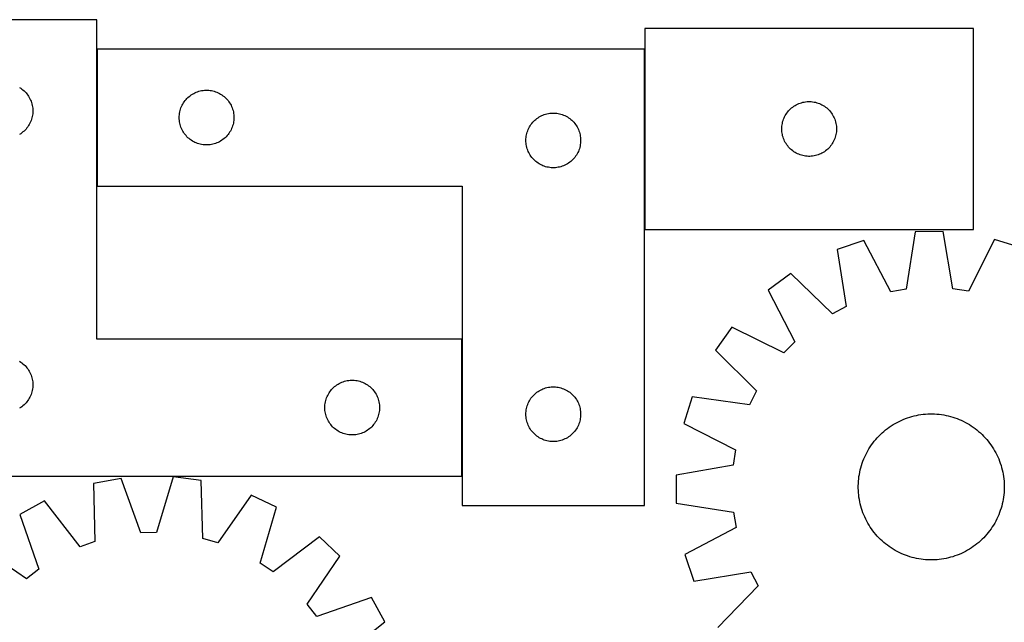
# Model space of a CAD drawing. Header units: millimetres. Extents: x 7 to 1493, y 7 to 2993.
# Tile 9 of 12: x 395 to 935, y 2663 to 2993. Entities that reach past the tile are written whole.
import ezdxf

# ---------------------------------------------------------------- set-up
doc = ezdxf.new("R2010")
doc.units = ezdxf.units.MM
doc.layers.add('COMMON', color=5, linetype='CONTINUOUS', true_color=0x0000ff)
doc.layers.add('CUT', color=7, linetype='CONTINUOUS', true_color=0x000000)

msp = doc.modelspace()

# ---------------------------------------------------------------- linework, layer by layer
at = {"layer": 'COMMON'}
for p, q in [((437.788537, 2977.211493), (437.788537, 2902.211493)), ((737.988538, 2977.211493), (737.988538, 2878.472479)), ((637.788537, 2818.331849), (637.788537, 2743.331849))]:
    msp.add_line(p, q, dxfattribs=at)
at = {"layer": 'CUT'}
for p, q in [((437.688537, 2993.331849), (337.688537, 2993.331849)), ((437.688537, 2818.331849), (437.688537, 2993.331849)), ((918.088539, 2988.472479), (738.088539, 2988.472479)), ((738.088539, 2988.472479), (738.088539, 2878.472479)), ((918.088539, 2878.472479), (918.088539, 2988.472479)), ((737.888538, 2977.211493), (437.888538, 2977.211493)), ((437.888538, 2977.211493), (437.888538, 2902.211493)), ((737.888538, 2727.211493), (737.888538, 2977.211493)), ((395.410429, 2956.191568), (396.062193, 2955.777004)), ((396.062193, 2955.777004), (396.691751, 2955.329438)), ((396.691751, 2955.329438), (397.297434, 2954.850056)), ((397.297434, 2954.850056), (397.877637, 2954.340129)), ((397.877637, 2954.340129), (398.43082, 2953.801011)), ((398.43082, 2953.801011), (398.955516, 2953.234131)), ((398.955516, 2953.234131), (399.450334, 2952.640991)), ((399.450334, 2952.640991), (399.913962, 2952.023165)), ((399.913962, 2952.023165), (400.34517, 2951.382292)), ((400.34517, 2951.382292), (400.742815, 2950.72007)), ((488.27964, 2951.2297), (488.885324, 2951.709082)), ((488.885324, 2951.709082), (489.514882, 2952.156649)), ((489.514882, 2952.156649), (490.166646, 2952.571213)), ((490.166646, 2952.571213), (490.838887, 2952.951675)), ((490.838887, 2952.951675), (491.529822, 2953.297027)), ((491.529822, 2953.297027), (492.237619, 2953.606353)), ((492.237619, 2953.606353), (492.960402, 2953.878832)), ((492.960402, 2953.878832), (493.696253, 2954.113742)), ((493.696253, 2954.113742), (494.443222, 2954.310459)), ((494.443222, 2954.310459), (495.199326, 2954.468463)), ((495.199326, 2954.468463), (495.962562, 2954.587334)), ((495.962562, 2954.587334), (496.730906, 2954.666756)), ((496.730906, 2954.666756), (497.502319, 2954.70652)), ((497.502319, 2954.70652), (498.274756, 2954.70652)), ((498.274756, 2954.70652), (499.04617, 2954.666756)), ((499.04617, 2954.666756), (499.814513, 2954.587334)), ((499.814513, 2954.587334), (500.577749, 2954.468463)), ((500.577749, 2954.468463), (501.333854, 2954.310459)), ((501.333854, 2954.310459), (502.080822, 2954.113742)), ((502.080822, 2954.113742), (502.816673, 2953.878832)), ((502.816673, 2953.878832), (503.539456, 2953.606353)), ((503.539456, 2953.606353), (504.247254, 2953.297027)), ((504.247254, 2953.297027), (504.938189, 2952.951675)), ((504.938189, 2952.951675), (505.61043, 2952.571213)), ((505.61043, 2952.571213), (506.262194, 2952.156649)), ((506.262194, 2952.156649), (506.891752, 2951.709082)), ((506.891752, 2951.709082), (507.497435, 2951.2297)), ((400.742815, 2950.72007), (401.105843, 2950.038256)), ((401.105843, 2950.038256), (401.43329, 2949.338657)), ((401.43329, 2949.338657), (401.724289, 2948.62313)), ((401.724289, 2948.62313), (401.978067, 2947.893571)), ((401.978067, 2947.893571), (402.193953, 2947.151916)), ((402.193953, 2947.151916), (402.371372, 2946.40013)), ((402.371372, 2946.40013), (402.509855, 2945.640208)), ((484.143784, 2945.718302), (484.471231, 2946.4179)), ((484.471231, 2946.4179), (484.834259, 2947.099714)), ((484.834259, 2947.099714), (485.231904, 2947.761936)), ((485.231904, 2947.761936), (485.663113, 2948.40281)), ((485.663113, 2948.40281), (486.126741, 2949.020636)), ((486.126741, 2949.020636), (486.621559, 2949.613775)), ((486.621559, 2949.613775), (487.146255, 2950.180656)), ((487.146255, 2950.180656), (487.699438, 2950.719774)), ((487.699438, 2950.719774), (488.27964, 2951.2297)), ((507.497435, 2951.2297), (508.077638, 2950.719774)), ((508.077638, 2950.719774), (508.630821, 2950.180656)), ((508.630821, 2950.180656), (509.155517, 2949.613775)), ((509.155517, 2949.613775), (509.650335, 2949.020636)), ((509.650335, 2949.020636), (510.113963, 2948.40281)), ((510.113963, 2948.40281), (510.545171, 2947.761936)), ((510.545171, 2947.761936), (510.942816, 2947.099714)), ((510.942816, 2947.099714), (511.305844, 2946.4179)), ((511.305844, 2946.4179), (511.633291, 2945.718302)), ((819.714883, 2945.917634), (820.366647, 2946.332198)), ((820.366647, 2946.332198), (821.038888, 2946.712661)), ((821.038888, 2946.712661), (821.729823, 2947.058013)), ((821.729823, 2947.058013), (822.43762, 2947.367339)), ((822.43762, 2947.367339), (823.160403, 2947.639817)), ((823.160403, 2947.639817), (823.896254, 2947.874727)), ((823.896254, 2947.874727), (824.643223, 2948.071445)), ((824.643223, 2948.071445), (825.399327, 2948.229448)), ((825.399327, 2948.229448), (826.162563, 2948.348319)), ((826.162563, 2948.348319), (826.930907, 2948.427742)), ((826.930907, 2948.427742), (827.70232, 2948.467506)), ((827.70232, 2948.467506), (828.474757, 2948.467506)), ((828.474757, 2948.467506), (829.246171, 2948.427742)), ((829.246171, 2948.427742), (830.014514, 2948.348319)), ((830.014514, 2948.348319), (830.77775, 2948.229448)), ((830.77775, 2948.229448), (831.533855, 2948.071445)), ((831.533855, 2948.071445), (832.280823, 2947.874727)), ((832.280823, 2947.874727), (833.016674, 2947.639817)), ((833.016674, 2947.639817), (833.739457, 2947.367339)), ((833.739457, 2947.367339), (834.447255, 2947.058013)), ((834.447255, 2947.058013), (835.13819, 2946.712661)), ((835.13819, 2946.712661), (835.810431, 2946.332198)), ((835.810431, 2946.332198), (836.462195, 2945.917634)), ((402.509855, 2941.02349), (402.371372, 2940.263568)), ((402.509855, 2945.640208), (402.609035, 2944.874164)), ((402.609035, 2941.789534), (402.509855, 2941.02349)), ((402.609035, 2944.874164), (402.668648, 2944.10403)), ((402.668648, 2942.559668), (402.609035, 2941.789534)), ((402.668648, 2944.10403), (402.688537, 2943.331849)), ((402.688537, 2943.331849), (402.668648, 2942.559668)), ((482.908426, 2940.483675), (482.96804, 2941.253808)), ((482.96804, 2941.253808), (483.067219, 2942.019852)), ((483.067219, 2942.019852), (483.205702, 2942.779774)), ((483.205702, 2942.779774), (483.383122, 2943.53156)), ((483.383122, 2943.53156), (483.599007, 2944.273216)), ((483.599007, 2944.273216), (483.852785, 2945.002775)), ((483.852785, 2945.002775), (484.143784, 2945.718302)), ((511.633291, 2945.718302), (511.92429, 2945.002775)), ((511.92429, 2945.002775), (512.178068, 2944.273216)), ((512.178068, 2944.273216), (512.393954, 2943.53156)), ((512.393954, 2943.53156), (512.571373, 2942.779774)), ((512.571373, 2942.779774), (512.709856, 2942.019852)), ((512.709856, 2942.019852), (512.809036, 2941.253808)), ((512.809036, 2941.253808), (512.868649, 2940.483675)), ((680.838887, 2940.451675), (681.529822, 2940.797027)), ((681.529822, 2940.797027), (682.237619, 2941.106353)), ((682.237619, 2941.106353), (682.960402, 2941.378832)), ((682.960402, 2941.378832), (683.696253, 2941.613742)), ((683.696253, 2941.613742), (684.443222, 2941.810459)), ((684.443222, 2941.810459), (685.199326, 2941.968463)), ((685.199326, 2941.968463), (685.962562, 2942.087334)), ((685.962562, 2942.087334), (686.730906, 2942.166756)), ((686.730906, 2942.166756), (687.502319, 2942.20652)), ((687.502319, 2942.20652), (688.274756, 2942.20652)), ((688.274756, 2942.20652), (689.04617, 2942.166756)), ((689.04617, 2942.166756), (689.814513, 2942.087334)), ((689.814513, 2942.087334), (690.577749, 2941.968463)), ((690.577749, 2941.968463), (691.333854, 2941.810459)), ((691.333854, 2941.810459), (692.080822, 2941.613742)), ((692.080822, 2941.613742), (692.816673, 2941.378832)), ((692.816673, 2941.378832), (693.539456, 2941.106353)), ((693.539456, 2941.106353), (694.247254, 2940.797027)), ((694.247254, 2940.797027), (694.938189, 2940.451675)), ((814.671232, 2940.178886), (815.03426, 2940.8607)), ((815.03426, 2940.8607), (815.431905, 2941.522922)), ((815.431905, 2941.522922), (815.863114, 2942.163796)), ((815.863114, 2942.163796), (816.326742, 2942.781621)), ((816.326742, 2942.781621), (816.82156, 2943.374761)), ((816.82156, 2943.374761), (817.346256, 2943.941641)), ((817.346256, 2943.941641), (817.899439, 2944.48076)), ((817.899439, 2944.48076), (818.479641, 2944.990686)), ((818.479641, 2944.990686), (819.085325, 2945.470068)), ((819.085325, 2945.470068), (819.714883, 2945.917634)), ((836.462195, 2945.917634), (837.091753, 2945.470068)), ((837.091753, 2945.470068), (837.697436, 2944.990686)), ((837.697436, 2944.990686), (838.277639, 2944.48076)), ((838.277639, 2944.48076), (838.830822, 2943.941641)), ((838.830822, 2943.941641), (839.355518, 2943.374761)), ((839.355518, 2943.374761), (839.850336, 2942.781621)), ((839.850336, 2942.781621), (840.313964, 2942.163796)), ((840.313964, 2942.163796), (840.745172, 2941.522922)), ((840.745172, 2941.522922), (841.142817, 2940.8607)), ((841.142817, 2940.8607), (841.505845, 2940.178886)), ((400.34517, 2935.281406), (399.913962, 2934.640532)), ((400.742815, 2935.943628), (400.34517, 2935.281406)), ((401.105843, 2936.625442), (400.742815, 2935.943628)), ((401.43329, 2937.32504), (401.105843, 2936.625442)), ((401.724289, 2938.040568), (401.43329, 2937.32504)), ((401.978067, 2938.770126), (401.724289, 2938.040568)), ((402.193953, 2939.511782), (401.978067, 2938.770126)), ((402.371372, 2940.263568), (402.193953, 2939.511782)), ((482.888538, 2939.711493), (482.908426, 2940.483675)), ((482.908426, 2938.939312), (482.888538, 2939.711493)), ((482.96804, 2938.169178), (482.908426, 2938.939312)), ((483.067219, 2937.403135), (482.96804, 2938.169178)), ((483.205702, 2936.643212), (483.067219, 2937.403135)), ((483.383122, 2935.891427), (483.205702, 2936.643212)), ((483.599007, 2935.149771), (483.383122, 2935.891427)), ((512.393954, 2935.891427), (512.178068, 2935.149771)), ((512.571373, 2936.643212), (512.393954, 2935.891427)), ((512.709856, 2937.403135), (512.571373, 2936.643212)), ((512.809036, 2938.169178), (512.709856, 2937.403135)), ((512.868649, 2938.939312), (512.809036, 2938.169178)), ((512.868649, 2940.483675), (512.888538, 2939.711493)), ((512.888538, 2939.711493), (512.868649, 2938.939312)), ((674.834259, 2934.599714), (675.231904, 2935.261936)), ((675.231904, 2935.261936), (675.663113, 2935.90281)), ((675.663113, 2935.90281), (676.126741, 2936.520636)), ((676.126741, 2936.520636), (676.621559, 2937.113775)), ((676.621559, 2937.113775), (677.146255, 2937.680656)), ((677.146255, 2937.680656), (677.699438, 2938.219774)), ((677.699438, 2938.219774), (678.27964, 2938.7297)), ((678.27964, 2938.7297), (678.885324, 2939.209082)), ((678.885324, 2939.209082), (679.514882, 2939.656649)), ((679.514882, 2939.656649), (680.166646, 2940.071213)), ((680.166646, 2940.071213), (680.838887, 2940.451675)), ((694.938189, 2940.451675), (695.61043, 2940.071213)), ((695.61043, 2940.071213), (696.262194, 2939.656649)), ((696.262194, 2939.656649), (696.891752, 2939.209082)), ((696.891752, 2939.209082), (697.497435, 2938.7297)), ((697.497435, 2938.7297), (698.077638, 2938.219774)), ((698.077638, 2938.219774), (698.630821, 2937.680656)), ((698.630821, 2937.680656), (699.155517, 2937.113775)), ((699.155517, 2937.113775), (699.650335, 2936.520636)), ((699.650335, 2936.520636), (700.113963, 2935.90281)), ((700.113963, 2935.90281), (700.545171, 2935.261936)), ((700.545171, 2935.261936), (700.942816, 2934.599714)), ((813.168041, 2935.014794), (813.26722, 2935.780838)), ((813.26722, 2935.780838), (813.405703, 2936.54076)), ((813.405703, 2936.54076), (813.583123, 2937.292546)), ((813.583123, 2937.292546), (813.799008, 2938.034202)), ((813.799008, 2938.034202), (814.052786, 2938.76376)), ((814.052786, 2938.76376), (814.343785, 2939.479288)), ((814.343785, 2939.479288), (814.671232, 2940.178886)), ((841.505845, 2940.178886), (841.833292, 2939.479288)), ((841.833292, 2939.479288), (842.124291, 2938.76376)), ((842.124291, 2938.76376), (842.378069, 2938.034202)), ((842.378069, 2938.034202), (842.593955, 2937.292546)), ((842.593955, 2937.292546), (842.771374, 2936.54076)), ((842.771374, 2936.54076), (842.909857, 2935.780838)), ((842.909857, 2935.780838), (843.009037, 2935.014794)), ((396.062193, 2930.886694), (395.410429, 2930.472129)), ((396.691751, 2931.33426), (396.062193, 2930.886694)), ((397.297434, 2931.813642), (396.691751, 2931.33426)), ((397.877637, 2932.323568), (397.297434, 2931.813642)), ((398.43082, 2932.862687), (397.877637, 2932.323568)), ((398.955516, 2933.429567), (398.43082, 2932.862687)), ((399.450334, 2934.022707), (398.955516, 2933.429567)), ((399.913962, 2934.640532), (399.450334, 2934.022707)), ((483.852785, 2934.420212), (483.599007, 2935.149771)), ((484.143784, 2933.704685), (483.852785, 2934.420212)), ((484.471231, 2933.005087), (484.143784, 2933.704685)), ((484.834259, 2932.323272), (484.471231, 2933.005087)), ((485.231904, 2931.661051), (484.834259, 2932.323272)), ((485.663113, 2931.020177), (485.231904, 2931.661051)), ((486.126741, 2930.402351), (485.663113, 2931.020177)), ((486.621559, 2929.809212), (486.126741, 2930.402351)), ((487.146255, 2929.242331), (486.621559, 2929.809212)), ((509.155517, 2929.809212), (508.630821, 2929.242331)), ((509.650335, 2930.402351), (509.155517, 2929.809212)), ((510.113963, 2931.020177), (509.650335, 2930.402351)), ((510.545171, 2931.661051), (510.113963, 2931.020177)), ((510.942816, 2932.323272), (510.545171, 2931.661051)), ((511.305844, 2933.005087), (510.942816, 2932.323272)), ((511.633291, 2933.704685), (511.305844, 2933.005087)), ((511.92429, 2934.420212), (511.633291, 2933.704685)), ((512.178068, 2935.149771), (511.92429, 2934.420212)), ((673.067219, 2929.519852), (673.205702, 2930.279774)), ((673.205702, 2930.279774), (673.383122, 2931.03156)), ((673.383122, 2931.03156), (673.599007, 2931.773216)), ((673.599007, 2931.773216), (673.852785, 2932.502775)), ((673.852785, 2932.502775), (674.143784, 2933.218302)), ((674.143784, 2933.218302), (674.471231, 2933.9179)), ((674.471231, 2933.9179), (674.834259, 2934.599714)), ((700.942816, 2934.599714), (701.305844, 2933.9179)), ((701.305844, 2933.9179), (701.633291, 2933.218302)), ((701.633291, 2933.218302), (701.92429, 2932.502775)), ((701.92429, 2932.502775), (702.178068, 2931.773216)), ((702.178068, 2931.773216), (702.393954, 2931.03156)), ((702.393954, 2931.03156), (702.571373, 2930.279774)), ((702.571373, 2930.279774), (702.709856, 2929.519852)), ((813.088539, 2933.472479), (813.108427, 2934.24466)), ((813.108427, 2932.700298), (813.088539, 2933.472479)), ((813.108427, 2934.24466), (813.168041, 2935.014794)), ((813.168041, 2931.930164), (813.108427, 2932.700298)), ((813.26722, 2931.16412), (813.168041, 2931.930164)), ((813.405703, 2930.404198), (813.26722, 2931.16412)), ((813.583123, 2929.652412), (813.405703, 2930.404198)), ((842.771374, 2930.404198), (842.593955, 2929.652412)), ((842.909857, 2931.16412), (842.771374, 2930.404198)), ((843.009037, 2931.930164), (842.909857, 2931.16412)), ((843.009037, 2935.014794), (843.06865, 2934.24466)), ((843.06865, 2932.700298), (843.009037, 2931.930164)), ((843.06865, 2934.24466), (843.088539, 2933.472479)), ((843.088539, 2933.472479), (843.06865, 2932.700298)), ((487.699438, 2928.703213), (487.146255, 2929.242331)), ((488.27964, 2928.193287), (487.699438, 2928.703213)), ((488.885324, 2927.713905), (488.27964, 2928.193287)), ((489.514882, 2927.266338), (488.885324, 2927.713905)), ((490.166646, 2926.851774), (489.514882, 2927.266338)), ((490.838887, 2926.471311), (490.166646, 2926.851774)), ((491.529822, 2926.12596), (490.838887, 2926.471311)), ((492.237619, 2925.816634), (491.529822, 2926.12596)), ((492.960402, 2925.544155), (492.237619, 2925.816634)), ((493.696253, 2925.309245), (492.960402, 2925.544155)), ((494.443222, 2925.112528), (493.696253, 2925.309245)), ((495.199326, 2924.954524), (494.443222, 2925.112528)), ((495.962562, 2924.835653), (495.199326, 2924.954524)), ((496.730906, 2924.756231), (495.962562, 2924.835653)), ((497.502319, 2924.716466), (496.730906, 2924.756231)), ((498.274756, 2924.716466), (497.502319, 2924.716466)), ((499.04617, 2924.756231), (498.274756, 2924.716466)), ((499.814513, 2924.835653), (499.04617, 2924.756231)), ((500.577749, 2924.954524), (499.814513, 2924.835653)), ((501.333854, 2925.112528), (500.577749, 2924.954524)), ((502.080822, 2925.309245), (501.333854, 2925.112528)), ((502.816673, 2925.544155), (502.080822, 2925.309245)), ((503.539456, 2925.816634), (502.816673, 2925.544155)), ((504.247254, 2926.12596), (503.539456, 2925.816634)), ((504.938189, 2926.471311), (504.247254, 2926.12596)), ((505.61043, 2926.851774), (504.938189, 2926.471311)), ((506.262194, 2927.266338), (505.61043, 2926.851774)), ((506.891752, 2927.713905), (506.262194, 2927.266338)), ((507.497435, 2928.193287), (506.891752, 2927.713905)), ((508.077638, 2928.703213), (507.497435, 2928.193287)), ((508.630821, 2929.242331), (508.077638, 2928.703213)), ((672.888538, 2927.211493), (672.908426, 2927.983675)), ((672.908426, 2926.439312), (672.888538, 2927.211493)), ((672.908426, 2927.983675), (672.96804, 2928.753808)), ((672.96804, 2925.669178), (672.908426, 2926.439312)), ((672.96804, 2928.753808), (673.067219, 2929.519852)), ((673.067219, 2924.903135), (672.96804, 2925.669178)), ((673.205702, 2924.143212), (673.067219, 2924.903135)), ((702.709856, 2924.903135), (702.571373, 2924.143212)), ((702.709856, 2929.519852), (702.809036, 2928.753808)), ((702.809036, 2925.669178), (702.709856, 2924.903135)), ((702.809036, 2928.753808), (702.868649, 2927.983675)), ((702.868649, 2926.439312), (702.809036, 2925.669178)), ((702.868649, 2927.983675), (702.888538, 2927.211493)), ((702.888538, 2927.211493), (702.868649, 2926.439312)), ((813.799008, 2928.910757), (813.583123, 2929.652412)), ((814.052786, 2928.181198), (813.799008, 2928.910757)), ((814.343785, 2927.46567), (814.052786, 2928.181198)), ((814.671232, 2926.766072), (814.343785, 2927.46567)), ((815.03426, 2926.084258), (814.671232, 2926.766072)), ((815.431905, 2925.422036), (815.03426, 2926.084258)), ((815.863114, 2924.781163), (815.431905, 2925.422036)), ((816.326742, 2924.163337), (815.863114, 2924.781163)), ((840.313964, 2924.781163), (839.850336, 2924.163337)), ((840.745172, 2925.422036), (840.313964, 2924.781163)), ((841.142817, 2926.084258), (840.745172, 2925.422036)), ((841.505845, 2926.766072), (841.142817, 2926.084258)), ((841.833292, 2927.46567), (841.505845, 2926.766072)), ((842.124291, 2928.181198), (841.833292, 2927.46567)), ((842.378069, 2928.910757), (842.124291, 2928.181198)), ((842.593955, 2929.652412), (842.378069, 2928.910757)), ((673.383122, 2923.391427), (673.205702, 2924.143212)), ((673.599007, 2922.649771), (673.383122, 2923.391427)), ((673.852785, 2921.920212), (673.599007, 2922.649771)), ((674.143784, 2921.204685), (673.852785, 2921.920212)), ((674.471231, 2920.505087), (674.143784, 2921.204685)), ((674.834259, 2919.823272), (674.471231, 2920.505087)), ((675.231904, 2919.161051), (674.834259, 2919.823272)), ((675.663113, 2918.520177), (675.231904, 2919.161051)), ((700.545171, 2919.161051), (700.113963, 2918.520177)), ((700.942816, 2919.823272), (700.545171, 2919.161051)), ((701.305844, 2920.505087), (700.942816, 2919.823272)), ((701.633291, 2921.204685), (701.305844, 2920.505087)), ((701.92429, 2921.920212), (701.633291, 2921.204685)), ((702.178068, 2922.649771), (701.92429, 2921.920212)), ((702.393954, 2923.391427), (702.178068, 2922.649771)), ((702.571373, 2924.143212), (702.393954, 2923.391427)), ((816.82156, 2923.570197), (816.326742, 2924.163337)), ((817.346256, 2923.003317), (816.82156, 2923.570197)), ((817.899439, 2922.464199), (817.346256, 2923.003317)), ((818.479641, 2921.954272), (817.899439, 2922.464199)), ((819.085325, 2921.47489), (818.479641, 2921.954272)), ((819.714883, 2921.027324), (819.085325, 2921.47489)), ((820.366647, 2920.61276), (819.714883, 2921.027324)), ((821.038888, 2920.232297), (820.366647, 2920.61276)), ((821.729823, 2919.886945), (821.038888, 2920.232297)), ((822.43762, 2919.57762), (821.729823, 2919.886945)), ((823.160403, 2919.305141), (822.43762, 2919.57762)), ((823.896254, 2919.070231), (823.160403, 2919.305141)), ((824.643223, 2918.873513), (823.896254, 2919.070231)), ((832.280823, 2919.070231), (831.533855, 2918.873513)), ((833.016674, 2919.305141), (832.280823, 2919.070231)), ((833.739457, 2919.57762), (833.016674, 2919.305141)), ((834.447255, 2919.886945), (833.739457, 2919.57762)), ((835.13819, 2920.232297), (834.447255, 2919.886945)), ((835.810431, 2920.61276), (835.13819, 2920.232297)), ((836.462195, 2921.027324), (835.810431, 2920.61276)), ((837.091753, 2921.47489), (836.462195, 2921.027324)), ((837.697436, 2921.954272), (837.091753, 2921.47489)), ((838.277639, 2922.464199), (837.697436, 2921.954272)), ((838.830822, 2923.003317), (838.277639, 2922.464199)), ((839.355518, 2923.570197), (838.830822, 2923.003317)), ((839.850336, 2924.163337), (839.355518, 2923.570197)), ((676.126741, 2917.902351), (675.663113, 2918.520177)), ((676.621559, 2917.309212), (676.126741, 2917.902351)), ((677.146255, 2916.742331), (676.621559, 2917.309212)), ((677.699438, 2916.203213), (677.146255, 2916.742331)), ((678.27964, 2915.693287), (677.699438, 2916.203213)), ((678.885324, 2915.213905), (678.27964, 2915.693287)), ((679.514882, 2914.766338), (678.885324, 2915.213905)), ((680.166646, 2914.351774), (679.514882, 2914.766338)), ((680.838887, 2913.971311), (680.166646, 2914.351774)), ((681.529822, 2913.62596), (680.838887, 2913.971311)), ((682.237619, 2913.316634), (681.529822, 2913.62596)), ((694.247254, 2913.62596), (693.539456, 2913.316634)), ((694.938189, 2913.971311), (694.247254, 2913.62596)), ((695.61043, 2914.351774), (694.938189, 2913.971311)), ((696.262194, 2914.766338), (695.61043, 2914.351774)), ((696.891752, 2915.213905), (696.262194, 2914.766338)), ((697.497435, 2915.693287), (696.891752, 2915.213905)), ((698.077638, 2916.203213), (697.497435, 2915.693287)), ((698.630821, 2916.742331), (698.077638, 2916.203213)), ((699.155517, 2917.309212), (698.630821, 2916.742331)), ((699.650335, 2917.902351), (699.155517, 2917.309212)), ((700.113963, 2918.520177), (699.650335, 2917.902351)), ((825.399327, 2918.71551), (824.643223, 2918.873513)), ((826.162563, 2918.596639), (825.399327, 2918.71551)), ((826.930907, 2918.517216), (826.162563, 2918.596639)), ((827.70232, 2918.477452), (826.930907, 2918.517216)), ((828.474757, 2918.477452), (827.70232, 2918.477452)), ((829.246171, 2918.517216), (828.474757, 2918.477452)), ((830.014514, 2918.596639), (829.246171, 2918.517216)), ((830.77775, 2918.71551), (830.014514, 2918.596639)), ((831.533855, 2918.873513), (830.77775, 2918.71551)), ((682.960402, 2913.044155), (682.237619, 2913.316634)), ((683.696253, 2912.809245), (682.960402, 2913.044155)), ((684.443222, 2912.612528), (683.696253, 2912.809245)), ((685.199326, 2912.454524), (684.443222, 2912.612528)), ((685.962562, 2912.335653), (685.199326, 2912.454524)), ((686.730906, 2912.256231), (685.962562, 2912.335653)), ((687.502319, 2912.216466), (686.730906, 2912.256231)), ((688.274756, 2912.216466), (687.502319, 2912.216466)), ((689.04617, 2912.256231), (688.274756, 2912.216466)), ((689.814513, 2912.335653), (689.04617, 2912.256231)), ((690.577749, 2912.454524), (689.814513, 2912.335653)), ((691.333854, 2912.612528), (690.577749, 2912.454524)), ((692.080822, 2912.809245), (691.333854, 2912.612528)), ((692.816673, 2913.044155), (692.080822, 2912.809245)), ((693.539456, 2913.316634), (692.816673, 2913.044155)), ((437.888538, 2902.211493), (637.888538, 2902.211493)), ((637.888538, 2902.211493), (637.888538, 2727.211493)), ((738.088539, 2878.472479), (918.088539, 2878.472479)), ((886.130726, 2877.10083), (881.2548, 2845.712933)), ((901.516222, 2877.231372), (886.130726, 2877.10083)), ((906.924044, 2845.930729), (901.516222, 2877.231372)), ((857.982132, 2872.397377), (843.389994, 2867.518844)), ((872.797706, 2844.299805), (857.982132, 2872.397377)), ((929.740573, 2873.006228), (915.403898, 2844.661308)), ((944.41339, 2868.376001), (929.740573, 2873.006228)), ((843.389994, 2867.518844), (848.452107, 2836.160436)), ((818.072538, 2854.3472), (805.70214, 2845.198222)), ((840.845613, 2832.203086), (818.072538, 2854.3472)), ((805.70214, 2845.198222), (820.206776, 2816.938882)), ((881.2548, 2845.712933), (872.797706, 2844.299805)), ((915.403898, 2844.661308), (906.924044, 2845.930729)), ((848.452107, 2836.160436), (840.845613, 2832.203086)), ((785.69407, 2824.847719), (776.756312, 2812.323861)), ((814.195459, 2810.824683), (785.69407, 2824.847719)), ((637.688537, 2818.331849), (437.688537, 2818.331849)), ((637.688537, 2743.331849), (637.688537, 2818.331849)), ((820.206776, 2816.938882), (814.195459, 2810.824683)), ((776.756312, 2812.323861), (799.283657, 2789.929811)), ((395.410429, 2806.191568), (396.062193, 2805.777004)), ((396.062193, 2805.777004), (396.691751, 2805.329438)), ((396.691751, 2805.329438), (397.297434, 2804.850056)), ((397.297434, 2804.850056), (397.877637, 2804.340129)), ((397.877637, 2804.340129), (398.43082, 2803.801011)), ((398.43082, 2803.801011), (398.955516, 2803.234131)), ((398.955516, 2803.234131), (399.450334, 2802.640991)), ((399.450334, 2802.640991), (399.913962, 2802.023165)), ((399.913962, 2802.023165), (400.34517, 2801.382292)), ((400.34517, 2801.382292), (400.742815, 2800.72007)), ((400.742815, 2800.72007), (401.105843, 2800.038256)), ((401.105843, 2800.038256), (401.43329, 2799.338657)), ((401.43329, 2799.338657), (401.724289, 2798.62313)), ((401.724289, 2798.62313), (401.978067, 2797.893571)), ((401.978067, 2797.893571), (402.193953, 2797.151916)), ((402.193953, 2797.151916), (402.371372, 2796.40013)), ((402.371372, 2796.40013), (402.509855, 2795.640208)), ((402.509855, 2795.640208), (402.609035, 2794.874164)), ((572.037618, 2794.726708), (572.760401, 2794.999187)), ((572.760401, 2794.999187), (573.496252, 2795.234097)), ((573.496252, 2795.234097), (574.243221, 2795.430814)), ((574.243221, 2795.430814), (574.999325, 2795.588818)), ((574.999325, 2795.588818), (575.762561, 2795.707689)), ((575.762561, 2795.707689), (576.530905, 2795.787112)), ((576.530905, 2795.787112), (577.302318, 2795.826876)), ((577.302318, 2795.826876), (578.074755, 2795.826876)), ((578.074755, 2795.826876), (578.846169, 2795.787112)), ((578.846169, 2795.787112), (579.614512, 2795.707689)), ((579.614512, 2795.707689), (580.377748, 2795.588818)), ((580.377748, 2795.588818), (581.133853, 2795.430814)), ((581.133853, 2795.430814), (581.880821, 2795.234097)), ((581.880821, 2795.234097), (582.616672, 2794.999187)), ((582.616672, 2794.999187), (583.339455, 2794.726708)), ((402.193953, 2789.511782), (401.978067, 2788.770126)), ((402.371372, 2790.263568), (402.193953, 2789.511782)), ((402.509855, 2791.02349), (402.371372, 2790.263568)), ((402.609035, 2791.789534), (402.509855, 2791.02349)), ((402.609035, 2794.874164), (402.668648, 2794.10403)), ((402.668648, 2792.559668), (402.609035, 2791.789534)), ((402.668648, 2794.10403), (402.688537, 2793.331849)), ((402.688537, 2793.331849), (402.668648, 2792.559668)), ((565.031903, 2788.882292), (565.463112, 2789.523165)), ((565.463112, 2789.523165), (565.92674, 2790.140991)), ((565.92674, 2790.140991), (566.421558, 2790.734131)), ((566.421558, 2790.734131), (566.946254, 2791.301011)), ((566.946254, 2791.301011), (567.499437, 2791.840129)), ((567.499437, 2791.840129), (568.079639, 2792.350056)), ((568.079639, 2792.350056), (568.685323, 2792.829438)), ((568.685323, 2792.829438), (569.314881, 2793.277004)), ((569.314881, 2793.277004), (569.966645, 2793.691568)), ((569.966645, 2793.691568), (570.638886, 2794.072031)), ((570.638886, 2794.072031), (571.329821, 2794.417383)), ((571.329821, 2794.417383), (572.037618, 2794.726708)), ((583.339455, 2794.726708), (584.047253, 2794.417383)), ((584.047253, 2794.417383), (584.738188, 2794.072031)), ((584.738188, 2794.072031), (585.410429, 2793.691568)), ((585.410429, 2793.691568), (586.062193, 2793.277004)), ((586.062193, 2793.277004), (586.691751, 2792.829438)), ((586.691751, 2792.829438), (587.297434, 2792.350056)), ((587.297434, 2792.350056), (587.877637, 2791.840129)), ((587.877637, 2791.840129), (588.43082, 2791.301011)), ((588.43082, 2791.301011), (588.955516, 2790.734131)), ((588.955516, 2790.734131), (589.450334, 2790.140991)), ((589.450334, 2790.140991), (589.913962, 2789.523165)), ((589.913962, 2789.523165), (590.34517, 2788.882292)), ((678.885324, 2789.209082), (679.514882, 2789.656649)), ((679.514882, 2789.656649), (680.166646, 2790.071213)), ((680.166646, 2790.071213), (680.838887, 2790.451675)), ((680.838887, 2790.451675), (681.529822, 2790.797027)), ((681.529822, 2790.797027), (682.237619, 2791.106353)), ((682.237619, 2791.106353), (682.960402, 2791.378832)), ((682.960402, 2791.378832), (683.696253, 2791.613742)), ((683.696253, 2791.613742), (684.443222, 2791.810459)), ((684.443222, 2791.810459), (685.199326, 2791.968463)), ((685.199326, 2791.968463), (685.962562, 2792.087334)), ((685.962562, 2792.087334), (686.730906, 2792.166756)), ((686.730906, 2792.166756), (687.502319, 2792.20652)), ((687.502319, 2792.20652), (688.274756, 2792.20652)), ((688.274756, 2792.20652), (689.04617, 2792.166756)), ((689.04617, 2792.166756), (689.814513, 2792.087334)), ((689.814513, 2792.087334), (690.577749, 2791.968463)), ((690.577749, 2791.968463), (691.333854, 2791.810459)), ((691.333854, 2791.810459), (692.080822, 2791.613742)), ((692.080822, 2791.613742), (692.816673, 2791.378832)), ((692.816673, 2791.378832), (693.539456, 2791.106353)), ((693.539456, 2791.106353), (694.247254, 2790.797027)), ((694.247254, 2790.797027), (694.938189, 2790.451675)), ((694.938189, 2790.451675), (695.61043, 2790.071213)), ((695.61043, 2790.071213), (696.262194, 2789.656649)), ((696.262194, 2789.656649), (696.891752, 2789.209082)), ((799.283657, 2789.929811), (795.455946, 2782.257262)), ((399.913962, 2784.640532), (399.450334, 2784.022707)), ((400.34517, 2785.281406), (399.913962, 2784.640532)), ((400.742815, 2785.943628), (400.34517, 2785.281406)), ((401.105843, 2786.625442), (400.742815, 2785.943628)), ((401.43329, 2787.32504), (401.105843, 2786.625442)), ((401.724289, 2788.040568), (401.43329, 2787.32504)), ((401.978067, 2788.770126), (401.724289, 2788.040568)), ((563.005701, 2783.90013), (563.183121, 2784.651916)), ((563.183121, 2784.651916), (563.399006, 2785.393571)), ((563.399006, 2785.393571), (563.652784, 2786.12313)), ((563.652784, 2786.12313), (563.943783, 2786.838657)), ((563.943783, 2786.838657), (564.27123, 2787.538256)), ((564.27123, 2787.538256), (564.634258, 2788.22007)), ((564.634258, 2788.22007), (565.031903, 2788.882292)), ((590.34517, 2788.882292), (590.742815, 2788.22007)), ((590.742815, 2788.22007), (591.105843, 2787.538256)), ((591.105843, 2787.538256), (591.43329, 2786.838657)), ((591.43329, 2786.838657), (591.724289, 2786.12313)), ((591.724289, 2786.12313), (591.978067, 2785.393571)), ((591.978067, 2785.393571), (592.193953, 2784.651916)), ((592.193953, 2784.651916), (592.371372, 2783.90013)), ((674.471231, 2783.9179), (674.834259, 2784.599714)), ((674.834259, 2784.599714), (675.231904, 2785.261936)), ((675.231904, 2785.261936), (675.663113, 2785.90281)), ((675.663113, 2785.90281), (676.126741, 2786.520636)), ((676.126741, 2786.520636), (676.621559, 2787.113775)), ((676.621559, 2787.113775), (677.146255, 2787.680656)), ((677.146255, 2787.680656), (677.699438, 2788.219774)), ((677.699438, 2788.219774), (678.27964, 2788.7297)), ((678.27964, 2788.7297), (678.885324, 2789.209082)), ((696.891752, 2789.209082), (697.497435, 2788.7297)), ((697.497435, 2788.7297), (698.077638, 2788.219774)), ((698.077638, 2788.219774), (698.630821, 2787.680656)), ((698.630821, 2787.680656), (699.155517, 2787.113775)), ((699.155517, 2787.113775), (699.650335, 2786.520636)), ((699.650335, 2786.520636), (700.113963, 2785.90281)), ((700.113963, 2785.90281), (700.545171, 2785.261936)), ((700.545171, 2785.261936), (700.942816, 2784.599714)), ((700.942816, 2784.599714), (701.305844, 2783.9179)), ((764.016157, 2786.786549), (759.38593, 2772.113733)), ((795.455946, 2782.257262), (764.016157, 2786.786549)), ((396.062193, 2780.886694), (395.410429, 2780.472129)), ((396.691751, 2781.33426), (396.062193, 2780.886694)), ((397.297434, 2781.813642), (396.691751, 2781.33426)), ((397.877637, 2782.323568), (397.297434, 2781.813642)), ((398.43082, 2782.862687), (397.877637, 2782.323568)), ((398.955516, 2783.429567), (398.43082, 2782.862687)), ((399.450334, 2784.022707), (398.955516, 2783.429567)), ((562.688537, 2780.831849), (562.708425, 2781.60403)), ((562.708425, 2780.059668), (562.688537, 2780.831849)), ((562.708425, 2781.60403), (562.768039, 2782.374164)), ((562.768039, 2779.289534), (562.708425, 2780.059668)), ((562.768039, 2782.374164), (562.867218, 2783.140208)), ((562.867218, 2778.52349), (562.768039, 2779.289534)), ((562.867218, 2783.140208), (563.005701, 2783.90013)), ((592.371372, 2783.90013), (592.509855, 2783.140208)), ((592.509855, 2783.140208), (592.609035, 2782.374164)), ((592.609035, 2779.289534), (592.509855, 2778.52349)), ((592.609035, 2782.374164), (592.668648, 2781.60403)), ((592.668648, 2780.059668), (592.609035, 2779.289534)), ((592.668648, 2781.60403), (592.688537, 2780.831849)), ((592.688537, 2780.831849), (592.668648, 2780.059668)), ((672.908426, 2777.983675), (672.96804, 2778.753808)), ((672.96804, 2778.753808), (673.067219, 2779.519852)), ((673.067219, 2779.519852), (673.205702, 2780.279774)), ((673.205702, 2780.279774), (673.383122, 2781.03156)), ((673.383122, 2781.03156), (673.599007, 2781.773216)), ((673.599007, 2781.773216), (673.852785, 2782.502775)), ((673.852785, 2782.502775), (674.143784, 2783.218302)), ((674.143784, 2783.218302), (674.471231, 2783.9179)), ((701.305844, 2783.9179), (701.633291, 2783.218302)), ((701.633291, 2783.218302), (701.92429, 2782.502775)), ((701.92429, 2782.502775), (702.178068, 2781.773216)), ((702.178068, 2781.773216), (702.393954, 2781.03156)), ((702.393954, 2781.03156), (702.571373, 2780.279774)), ((702.571373, 2780.279774), (702.709856, 2779.519852)), ((702.709856, 2779.519852), (702.809036, 2778.753808)), ((702.809036, 2778.753808), (702.868649, 2777.983675)), ((563.005701, 2777.763568), (562.867218, 2778.52349)), ((563.183121, 2777.011782), (563.005701, 2777.763568)), ((563.399006, 2776.270126), (563.183121, 2777.011782)), ((563.652784, 2775.540568), (563.399006, 2776.270126)), ((563.943783, 2774.82504), (563.652784, 2775.540568)), ((564.27123, 2774.125442), (563.943783, 2774.82504)), ((564.634258, 2773.443628), (564.27123, 2774.125442)), ((565.031903, 2772.781406), (564.634258, 2773.443628)), ((590.742815, 2773.443628), (590.34517, 2772.781406)), ((591.105843, 2774.125442), (590.742815, 2773.443628)), ((591.43329, 2774.82504), (591.105843, 2774.125442)), ((591.724289, 2775.540568), (591.43329, 2774.82504)), ((591.978067, 2776.270126), (591.724289, 2775.540568)), ((592.193953, 2777.011782), (591.978067, 2776.270126)), ((592.371372, 2777.763568), (592.193953, 2777.011782)), ((592.509855, 2778.52349), (592.371372, 2777.763568)), ((672.888538, 2777.211493), (672.908426, 2777.983675)), ((672.908426, 2776.439312), (672.888538, 2777.211493)), ((672.96804, 2775.669178), (672.908426, 2776.439312)), ((673.067219, 2774.903135), (672.96804, 2775.669178)), ((673.205702, 2774.143212), (673.067219, 2774.903135)), ((673.383122, 2773.391427), (673.205702, 2774.143212)), ((673.599007, 2772.649771), (673.383122, 2773.391427)), ((702.393954, 2773.391427), (702.178068, 2772.649771)), ((702.571373, 2774.143212), (702.393954, 2773.391427)), ((702.709856, 2774.903135), (702.571373, 2774.143212)), ((702.809036, 2775.669178), (702.709856, 2774.903135)), ((702.868649, 2776.439312), (702.809036, 2775.669178)), ((702.868649, 2777.983675), (702.888538, 2777.211493)), ((702.888538, 2777.211493), (702.868649, 2776.439312)), ((877.389286, 2773.292659), (878.525941, 2773.828403)), ((878.525941, 2773.828403), (879.678863, 2774.328181)), ((879.678863, 2774.328181), (880.846915, 2774.791497)), ((880.846915, 2774.791497), (882.028943, 2775.217896)), ((882.028943, 2775.217896), (883.223782, 2775.606956)), ((883.223782, 2775.606956), (884.430251, 2775.958293)), ((884.430251, 2775.958293), (885.647162, 2776.27156)), ((885.647162, 2776.27156), (886.873311, 2776.546449)), ((886.873311, 2776.546449), (888.10749, 2776.782688)), ((888.10749, 2776.782688), (889.348481, 2776.980043)), ((889.348481, 2776.980043), (890.595058, 2777.138321)), ((890.595058, 2777.138321), (891.845992, 2777.257365)), ((891.845992, 2777.257365), (893.100048, 2777.337058)), ((893.100048, 2777.337058), (894.355988, 2777.37732)), ((894.355988, 2777.37732), (895.612573, 2777.378112)), ((895.612573, 2777.378112), (896.868563, 2777.339434)), ((896.868563, 2777.339434), (898.122718, 2777.261323)), ((898.122718, 2777.261323), (899.373801, 2777.143857)), ((899.373801, 2777.143857), (900.620577, 2776.987151)), ((900.620577, 2776.987151), (901.861816, 2776.79136)), ((901.861816, 2776.79136), (903.096292, 2776.556678)), ((903.096292, 2776.556678), (904.322787, 2776.283336)), ((904.322787, 2776.283336), (905.540091, 2775.971603)), ((905.540091, 2775.971603), (906.747003, 2775.621788)), ((906.747003, 2775.621788), (907.942331, 2775.234236)), ((907.942331, 2775.234236), (909.124897, 2774.809328)), ((909.124897, 2774.809328), (910.293531, 2774.347485)), ((910.293531, 2774.347485), (911.447083, 2773.849162)), ((911.447083, 2773.849162), (912.584413, 2773.314851)), ((912.584413, 2773.314851), (913.704398, 2772.745079)), ((565.463112, 2772.140532), (565.031903, 2772.781406)), ((565.92674, 2771.522707), (565.463112, 2772.140532)), ((566.421558, 2770.929567), (565.92674, 2771.522707)), ((566.946254, 2770.362687), (566.421558, 2770.929567)), ((567.499437, 2769.823568), (566.946254, 2770.362687)), ((568.079639, 2769.313642), (567.499437, 2769.823568)), ((568.685323, 2768.83426), (568.079639, 2769.313642)), ((569.314881, 2768.386694), (568.685323, 2768.83426)), ((569.966645, 2767.972129), (569.314881, 2768.386694)), ((570.638886, 2767.591667), (569.966645, 2767.972129)), ((585.410429, 2767.972129), (584.738188, 2767.591667)), ((586.062193, 2768.386694), (585.410429, 2767.972129)), ((586.691751, 2768.83426), (586.062193, 2768.386694)), ((587.297434, 2769.313642), (586.691751, 2768.83426)), ((587.877637, 2769.823568), (587.297434, 2769.313642)), ((588.43082, 2770.362687), (587.877637, 2769.823568)), ((588.955516, 2770.929567), (588.43082, 2770.362687)), ((589.450334, 2771.522707), (588.955516, 2770.929567)), ((589.913962, 2772.140532), (589.450334, 2771.522707)), ((590.34517, 2772.781406), (589.913962, 2772.140532)), ((673.852785, 2771.920212), (673.599007, 2772.649771)), ((674.143784, 2771.204685), (673.852785, 2771.920212)), ((674.471231, 2770.505087), (674.143784, 2771.204685)), ((674.834259, 2769.823272), (674.471231, 2770.505087)), ((675.231904, 2769.161051), (674.834259, 2769.823272)), ((675.663113, 2768.520177), (675.231904, 2769.161051)), ((676.126741, 2767.902351), (675.663113, 2768.520177)), ((700.113963, 2768.520177), (699.650335, 2767.902351)), ((700.545171, 2769.161051), (700.113963, 2768.520177)), ((700.942816, 2769.823272), (700.545171, 2769.161051)), ((701.305844, 2770.505087), (700.942816, 2769.823272)), ((701.633291, 2771.204685), (701.305844, 2770.505087)), ((701.92429, 2771.920212), (701.633291, 2771.204685)), ((702.178068, 2772.649771), (701.92429, 2771.920212)), ((759.38593, 2772.113733), (787.730851, 2757.777058)), ((869.012404, 2767.782511), (869.980114, 2768.584099)), ((869.980114, 2768.584099), (870.972525, 2769.354895)), ((870.972525, 2769.354895), (871.988658, 2770.094138)), ((871.988658, 2770.094138), (873.02751, 2770.801099)), ((873.02751, 2770.801099), (874.088056, 2771.47508)), ((874.088056, 2771.47508), (875.169248, 2772.115416)), ((875.169248, 2772.115416), (876.27002, 2772.721475)), ((876.27002, 2772.721475), (877.389286, 2773.292659)), ((913.704398, 2772.745079), (914.805934, 2772.140409)), ((914.805934, 2772.140409), (915.887932, 2771.501437)), ((915.887932, 2771.501437), (916.949327, 2770.828794)), ((916.949327, 2770.828794), (917.989069, 2770.123144)), ((917.989069, 2770.123144), (919.006134, 2769.385183)), ((919.006134, 2769.385183), (919.999517, 2768.615639)), ((919.999517, 2768.615639), (920.968237, 2767.815272)), ((571.329821, 2767.246315), (570.638886, 2767.591667)), ((572.037618, 2766.936989), (571.329821, 2767.246315)), ((572.760401, 2766.66451), (572.037618, 2766.936989)), ((573.496252, 2766.429601), (572.760401, 2766.66451)), ((574.243221, 2766.232883), (573.496252, 2766.429601)), ((574.999325, 2766.07488), (574.243221, 2766.232883)), ((575.762561, 2765.956009), (574.999325, 2766.07488)), ((576.530905, 2765.876586), (575.762561, 2765.956009)), ((577.302318, 2765.836822), (576.530905, 2765.876586)), ((578.074755, 2765.836822), (577.302318, 2765.836822)), ((578.846169, 2765.876586), (578.074755, 2765.836822)), ((579.614512, 2765.956009), (578.846169, 2765.876586)), ((580.377748, 2766.07488), (579.614512, 2765.956009)), ((581.133853, 2766.232883), (580.377748, 2766.07488)), ((581.880821, 2766.429601), (581.133853, 2766.232883)), ((582.616672, 2766.66451), (581.880821, 2766.429601)), ((583.339455, 2766.936989), (582.616672, 2766.66451)), ((584.047253, 2767.246315), (583.339455, 2766.936989)), ((584.738188, 2767.591667), (584.047253, 2767.246315)), ((676.621559, 2767.309212), (676.126741, 2767.902351)), ((677.146255, 2766.742331), (676.621559, 2767.309212)), ((677.699438, 2766.203213), (677.146255, 2766.742331)), ((678.27964, 2765.693287), (677.699438, 2766.203213)), ((678.885324, 2765.213905), (678.27964, 2765.693287)), ((679.514882, 2764.766338), (678.885324, 2765.213905)), ((680.166646, 2764.351774), (679.514882, 2764.766338)), ((680.838887, 2763.971311), (680.166646, 2764.351774)), ((681.529822, 2763.62596), (680.838887, 2763.971311)), ((682.237619, 2763.316634), (681.529822, 2763.62596)), ((682.960402, 2763.044155), (682.237619, 2763.316634)), ((683.696253, 2762.809245), (682.960402, 2763.044155)), ((684.443222, 2762.612528), (683.696253, 2762.809245)), ((685.199326, 2762.454524), (684.443222, 2762.612528)), ((691.333854, 2762.612528), (690.577749, 2762.454524)), ((692.080822, 2762.809245), (691.333854, 2762.612528)), ((692.816673, 2763.044155), (692.080822, 2762.809245)), ((693.539456, 2763.316634), (692.816673, 2763.044155)), ((694.247254, 2763.62596), (693.539456, 2763.316634)), ((694.938189, 2763.971311), (694.247254, 2763.62596)), ((695.61043, 2764.351774), (694.938189, 2763.971311)), ((696.262194, 2764.766338), (695.61043, 2764.351774)), ((696.891752, 2765.213905), (696.262194, 2764.766338)), ((697.497435, 2765.693287), (696.891752, 2765.213905)), ((698.077638, 2766.203213), (697.497435, 2765.693287)), ((698.630821, 2766.742331), (698.077638, 2766.203213)), ((699.155517, 2767.309212), (698.630821, 2766.742331)), ((699.650335, 2767.902351), (699.155517, 2767.309212)), ((863.776519, 2762.372676), (864.576886, 2763.341397)), ((864.576886, 2763.341397), (865.407287, 2764.284499)), ((865.407287, 2764.284499), (866.266901, 2765.201053)), ((866.266901, 2765.201053), (867.15488, 2766.090153)), ((867.15488, 2766.090153), (868.070349, 2766.950922)), ((868.070349, 2766.950922), (869.012404, 2767.782511)), ((920.968237, 2767.815272), (921.91134, 2766.984871)), ((921.91134, 2766.984871), (922.827893, 2766.125257)), ((922.827893, 2766.125257), (923.716993, 2765.237278)), ((923.716993, 2765.237278), (924.577763, 2764.321809)), ((924.577763, 2764.321809), (925.409352, 2763.379755)), ((925.409352, 2763.379755), (926.21094, 2762.412044)), ((685.962562, 2762.335653), (685.199326, 2762.454524)), ((686.730906, 2762.256231), (685.962562, 2762.335653)), ((687.502319, 2762.216466), (686.730906, 2762.256231)), ((688.274756, 2762.216466), (687.502319, 2762.216466)), ((689.04617, 2762.256231), (688.274756, 2762.216466)), ((689.814513, 2762.335653), (689.04617, 2762.256231)), ((690.577749, 2762.454524), (689.814513, 2762.335653)), ((787.730851, 2757.777058), (786.461429, 2749.297203)), ((859.647079, 2756.077557), (860.251749, 2757.179093)), ((860.251749, 2757.179093), (860.890721, 2758.261092)), ((860.890721, 2758.261092), (861.563364, 2759.322486)), ((861.563364, 2759.322486), (862.269014, 2760.362229)), ((862.269014, 2760.362229), (863.006976, 2761.379293)), ((863.006976, 2761.379293), (863.776519, 2762.372676)), ((926.21094, 2762.412044), (926.981736, 2761.419633)), ((926.981736, 2761.419633), (927.720979, 2760.4035)), ((927.720979, 2760.4035), (928.42794, 2759.364648)), ((928.42794, 2759.364648), (929.101921, 2758.304103)), ((929.101921, 2758.304103), (929.742257, 2757.22291)), ((929.742257, 2757.22291), (930.348315, 2756.122138)), ((857.58283, 2751.498056), (858.044673, 2752.666691)), ((858.044673, 2752.666691), (858.542996, 2753.820243)), ((858.542996, 2753.820243), (859.077307, 2754.957572)), ((859.077307, 2754.957572), (859.647079, 2756.077557)), ((930.348315, 2756.122138), (930.919499, 2755.002872)), ((930.919499, 2755.002872), (931.455244, 2753.866217)), ((931.455244, 2753.866217), (931.955021, 2752.713295)), ((931.955021, 2752.713295), (932.418338, 2751.545244)), ((786.461429, 2749.297203), (755.160786, 2743.889382)), ((855.83548, 2745.469451), (856.108822, 2746.695946)), ((856.108822, 2746.695946), (856.420555, 2747.913251)), ((856.420555, 2747.913251), (856.77037, 2749.120163)), ((856.77037, 2749.120163), (857.157923, 2750.315491)), ((857.157923, 2750.315491), (857.58283, 2751.498056)), ((932.418338, 2751.545244), (932.844736, 2750.363215)), ((932.844736, 2750.363215), (933.233796, 2749.168377)), ((933.233796, 2749.168377), (933.585133, 2747.961907)), ((933.585133, 2747.961907), (933.8984, 2746.744997)), ((933.8984, 2746.744997), (934.173289, 2745.518847)), ((337.688537, 2743.331849), (637.688537, 2743.331849)), ((451.086185, 2742.062605), (435.961962, 2739.236225)), ((461.898814, 2712.195201), (451.086185, 2742.062605)), ((479.61411, 2742.852092), (470.469876, 2712.432398)), ((494.871501, 2740.866497), (479.61411, 2742.852092)), ((755.160786, 2743.889382), (755.291328, 2728.503885)), ((855.130835, 2740.495878), (855.248301, 2741.746961)), ((855.248301, 2741.746961), (855.405007, 2742.993737)), ((855.405007, 2742.993737), (855.600798, 2744.234975)), ((855.600798, 2744.234975), (855.83548, 2745.469451)), ((934.173289, 2745.518847), (934.409528, 2744.284668)), ((934.409528, 2744.284668), (934.606884, 2743.043677)), ((934.606884, 2743.043677), (934.765162, 2741.7971)), ((934.765162, 2741.7971), (934.884206, 2740.546166)), ((435.961962, 2739.236225), (436.665481, 2707.479654)), ((495.925387, 2709.119622), (494.871501, 2740.866497)), ((855.014046, 2737.985733), (855.052724, 2739.241723)), ((855.014838, 2736.729147), (855.014046, 2737.985733)), ((855.0551, 2735.473207), (855.014838, 2736.729147)), ((855.052724, 2739.241723), (855.130835, 2740.495878)), ((934.884206, 2740.546166), (934.963898, 2739.29211)), ((934.963898, 2739.29211), (935.00416, 2738.03617)), ((935.004953, 2736.779585), (934.966274, 2735.523595)), ((935.00416, 2738.03617), (935.004953, 2736.779585)), ((522.247135, 2732.80173), (504.150249, 2706.696606)), ((536.144193, 2726.198524), (522.247135, 2732.80173)), ((855.134793, 2734.219151), (855.0551, 2735.473207)), ((855.253837, 2732.968218), (855.134793, 2734.219151)), ((855.412115, 2731.72164), (855.253837, 2732.968218)), ((855.60947, 2730.48065), (855.412115, 2731.72164)), ((855.845709, 2729.246471), (855.60947, 2730.48065)), ((934.418201, 2730.530343), (934.183519, 2729.295867)), ((934.613992, 2731.771581), (934.418201, 2730.530343)), ((934.770697, 2733.018357), (934.613992, 2731.771581)), ((934.888164, 2734.26944), (934.770697, 2733.018357)), ((934.966274, 2735.523595), (934.888164, 2734.26944)), ((409.074257, 2729.669764), (395.563666, 2722.308075)), ((428.587214, 2704.605462), (409.074257, 2729.669764)), ((527.336174, 2695.679783), (536.144193, 2726.198524)), ((637.888538, 2727.211493), (737.888538, 2727.211493)), ((755.291328, 2728.503885), (786.679225, 2723.627959)), ((856.120598, 2728.020321), (855.845709, 2729.246471)), ((856.433866, 2726.803411), (856.120598, 2728.020321)), ((856.785203, 2725.596941), (856.433866, 2726.803411)), ((857.174262, 2724.402103), (856.785203, 2725.596941)), ((933.248629, 2725.645155), (932.861076, 2724.449827)), ((933.598444, 2726.852067), (933.248629, 2725.645155)), ((933.910176, 2728.069371), (933.598444, 2726.852067)), ((934.183519, 2729.295867), (933.910176, 2728.069371)), ((395.563666, 2722.308075), (406.046072, 2692.32318)), ((786.679225, 2723.627959), (788.092353, 2715.170865)), ((857.600661, 2723.220074), (857.174262, 2724.402103)), ((858.063977, 2722.052023), (857.600661, 2723.220074)), ((858.563755, 2720.8991), (858.063977, 2722.052023)), ((859.0995, 2719.762446), (858.563755, 2720.8991)), ((859.670683, 2718.64318), (859.0995, 2719.762446)), ((930.941691, 2719.807746), (930.37192, 2718.68776)), ((931.476002, 2720.945075), (930.941691, 2719.807746)), ((931.974325, 2722.098627), (931.476002, 2720.945075)), ((932.436168, 2723.267262), (931.974325, 2722.098627)), ((932.861076, 2724.449827), (932.436168, 2723.267262)), ((788.092353, 2715.170865), (759.994781, 2700.355291)), ((860.276742, 2717.542407), (859.670683, 2718.64318)), ((860.917078, 2716.461215), (860.276742, 2717.542407)), ((861.591059, 2715.40067), (860.917078, 2716.461215)), ((862.29802, 2714.361818), (861.591059, 2715.40067)), ((863.037263, 2713.345685), (862.29802, 2714.361818)), ((927.749984, 2714.403089), (927.012023, 2713.386024)), ((928.455635, 2715.442831), (927.749984, 2714.403089)), ((929.128278, 2716.504226), (928.455635, 2715.442831)), ((929.767249, 2717.586225), (929.128278, 2716.504226)), ((930.37192, 2718.68776), (929.767249, 2717.586225)), ((470.469876, 2712.432398), (461.898814, 2712.195201)), ((504.150249, 2706.696606), (495.925387, 2709.119622)), ((559.687818, 2710.068939), (534.40973, 2690.833736)), ((570.864203, 2699.49449), (559.687818, 2710.068939)), ((863.808059, 2712.353274), (863.037263, 2713.345685)), ((864.609647, 2711.385563), (863.808059, 2712.353274)), ((865.441236, 2710.443509), (864.609647, 2711.385563)), ((866.302005, 2709.52804), (865.441236, 2710.443509)), ((867.191106, 2708.64006), (866.302005, 2709.52804)), ((868.107659, 2707.780446), (867.191106, 2708.64006)), ((922.864118, 2708.675165), (921.948649, 2707.814396)), ((923.752098, 2709.564265), (922.864118, 2708.675165)), ((924.611712, 2710.480819), (923.752098, 2709.564265)), ((925.442112, 2711.423921), (924.611712, 2710.480819)), ((926.242479, 2712.392642), (925.442112, 2711.423921)), ((927.012023, 2713.386024), (926.242479, 2712.392642)), ((399.251358, 2687.09334), (372.948138, 2704.901073)), ((436.665481, 2707.479654), (428.587214, 2704.605462)), ((869.050761, 2706.950046), (868.107659, 2707.780446)), ((870.019482, 2706.149679), (869.050761, 2706.950046)), ((871.012865, 2705.380135), (870.019482, 2706.149679)), ((872.029929, 2704.642174), (871.012865, 2705.380135)), ((873.069672, 2703.936524), (872.029929, 2704.642174)), ((874.131066, 2703.263881), (873.069672, 2703.936524)), ((875.213065, 2702.624909), (874.131066, 2703.263881)), ((915.930943, 2703.290238), (914.849751, 2702.649902)), ((916.991488, 2703.964218), (915.930943, 2703.290238)), ((918.03034, 2704.671179), (916.991488, 2703.964218)), ((919.046473, 2705.410423), (918.03034, 2704.671179)), ((920.038885, 2706.181219), (919.046473, 2705.410423)), ((921.006595, 2706.982807), (920.038885, 2706.181219)), ((921.948649, 2707.814396), (921.006595, 2706.982807)), ((553.05647, 2673.19127), (570.864203, 2699.49449)), ((759.994781, 2700.355291), (764.873314, 2685.763154)), ((876.314601, 2702.020239), (875.213065, 2702.624909)), ((877.434586, 2701.450467), (876.314601, 2702.020239)), ((878.571916, 2700.916156), (877.434586, 2701.450467)), ((879.725467, 2700.417833), (878.571916, 2700.916156)), ((880.894102, 2699.95599), (879.725467, 2700.417833)), ((882.076667, 2699.531082), (880.894102, 2699.95599)), ((883.271996, 2699.14353), (882.076667, 2699.531082)), ((884.478907, 2698.793714), (883.271996, 2699.14353)), ((885.696212, 2698.481982), (884.478907, 2698.793714)), ((886.922707, 2698.20864), (885.696212, 2698.481982)), ((888.157183, 2697.973957), (886.922707, 2698.20864)), ((889.398421, 2697.778167), (888.157183, 2697.973957)), ((890.645197, 2697.621461), (889.398421, 2697.778167)), ((900.670518, 2697.785274), (899.423941, 2697.626996)), ((901.911508, 2697.98263), (900.670518, 2697.785274)), ((903.145687, 2698.218869), (901.911508, 2697.98263)), ((904.371837, 2698.493758), (903.145687, 2698.218869)), ((905.588747, 2698.807025), (904.371837, 2698.493758)), ((906.795217, 2699.158362), (905.588747, 2698.807025)), ((907.990056, 2699.547422), (906.795217, 2699.158362)), ((909.172084, 2699.97382), (907.990056, 2699.547422)), ((910.340136, 2700.437137), (909.172084, 2699.97382)), ((911.493058, 2700.936914), (910.340136, 2700.437137)), ((912.629713, 2701.472659), (911.493058, 2700.936914)), ((913.748978, 2702.043843), (912.629713, 2701.472659)), ((914.849751, 2702.649902), (913.748978, 2702.043843)), ((534.40973, 2690.833736), (527.336174, 2695.679783)), ((891.89628, 2697.503995), (890.645197, 2697.621461)), ((893.150436, 2697.425884), (891.89628, 2697.503995)), ((894.406426, 2697.387205), (893.150436, 2697.425884)), ((895.663011, 2697.387998), (894.406426, 2697.387205)), ((896.918951, 2697.42826), (895.663011, 2697.387998)), ((898.173007, 2697.507952), (896.918951, 2697.42826)), ((899.423941, 2697.626996), (898.173007, 2697.507952)), ((406.046072, 2692.32318), (399.251358, 2687.09334)), ((764.873314, 2685.763154), (796.231722, 2690.825267)), ((796.231722, 2690.825267), (800.189072, 2683.218773)), ((800.189072, 2683.218773), (778.044958, 2660.445697)), ((588.271205, 2676.878962), (558.28631, 2666.396556)), ((595.632894, 2663.368371), (588.271205, 2676.878962)), ((558.28631, 2666.396556), (553.05647, 2673.19127)), ((570.568592, 2643.855414), (595.632894, 2663.368371))]:
    msp.add_line(p, q, dxfattribs=at)

doc.saveas('drawing.dxf')
